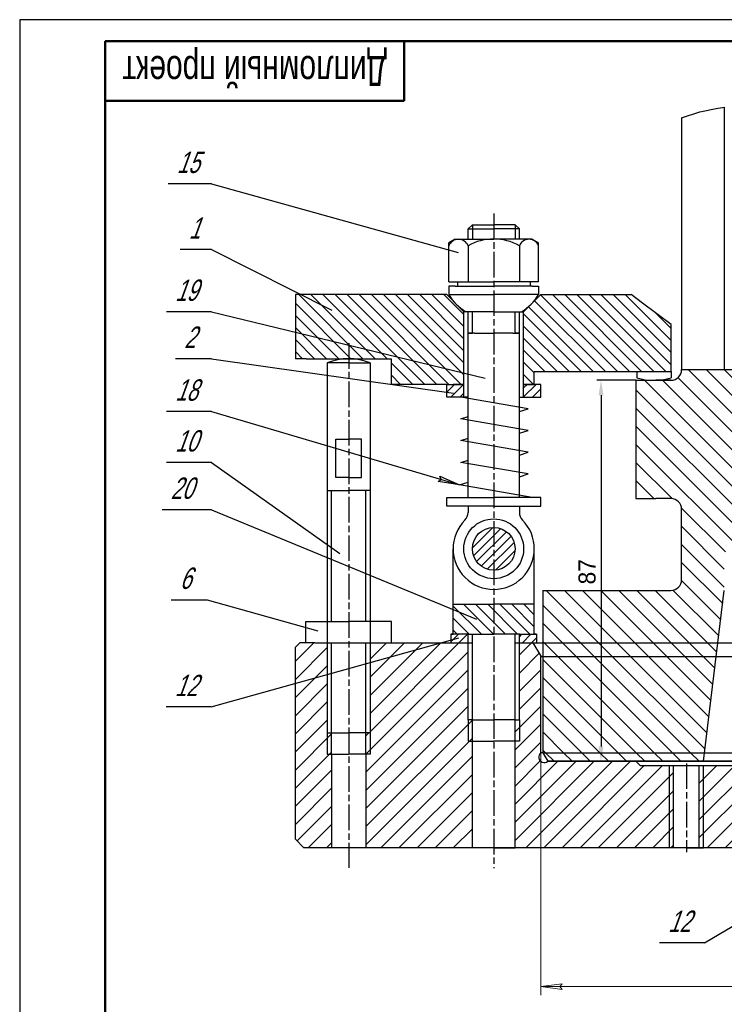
# Model space of a CAD drawing. Header units: millimetres. Extents: x 62 to 919, y 319 to 913.
# Tile 2 of 5: x 62 to 227, y 683 to 913. Entities that reach past the tile are written whole.
import ezdxf
from ezdxf.enums import TextEntityAlignment as Align

# ---------------------------------------------------------------- set-up
doc = ezdxf.new("R2010")
doc.units = ezdxf.units.MM
for name, pattern in [('AM_ISO08W050x2', [9, 6, -0.75, 1.5, -0.75]), ('K5LT32768', [0]), ('K5LT_BASIC', [0]), ('K5LT_THIN', [0]), ('K5LT_THIN_INCLUDED_TO_HATCHING', [0])]:
    doc.linetypes.add(name, pattern=pattern)
for name, color, linetype, lineweight in [('AM_4', 3, 'Continuous', 25), ('AM_5', 3, 'Continuous', 25), ('AM_7', 4, 'AM_ISO08W050x2', 25), ('AM_8', 1, 'Continuous', 25)]:
    doc.layers.add(name, color=color, linetype=linetype, lineweight=lineweight)
doc.styles.add('K5_TEXTSTYLE', font='win_eskd.shx', dxfattribs={"width": 0.7, "oblique": 15, "bigfont": 'b_eskd.shx'})
doc.styles.get("Standard").update_dxf_attribs({"font": 'aaa.shx'})
doc.dimstyles.new('AM_ISO', dxfattribs={"dimtxt": 4, "dimasz": 3.5, "dimexe": 1, "dimexo": 0, "dimgap": 1.25, "dimtad": 1, "dimzin": 9, "dimtxsty": 'Standard', "dimcen": 0, "dimclrd": 3, "dimclre": 3, "dimclrt": 7, "dimadec": 0, "dimazin": 3, "dimtp": 0.1, "dimtm": 0.1, "dimtfac": 0.71, "dimtmove": 0, "dimatfit": 2, "dimldrblk": 'Сварка пр', "dimfxl": 0, "dimlwd": -1, "dimlwe": -1, "dimarcsym": 0})
pattern_1 = [(315, (62.8344, 325.4426), (2.12132, 2.12132), [])]
pattern_2 = [(45, (62.8344, 325.4426), (-2.12132, 2.12132), [])]
pattern_3 = [(45, (62.8344, 325.4426), (-1.06066, 1.06066), [])]
pattern_4 = [(315, (62.8344, 325.4426), (1.4142136, 1.4142136), [])]

# ---------------------------------------------------------------- blocks, each defined once
blk = doc.blocks.new('*D30')
at = {"layer": 'AM_5', "color": 3}
for p, q in [((206.69, 828.73), (197.53, 828.73)), ((198.53, 825.23), (198.53, 743.06)), ((206.69, 739.56), (197.53, 739.56))]:
    blk.add_line(p, q, dxfattribs=at)
for points in [[(197.94, 825.23), (199.11, 825.23), (198.53, 828.73)], [(197.94, 743.06), (199.11, 743.06), (198.53, 739.56)]]:
    blk.add_solid(points, dxfattribs=at)
at = {"layer": 'Defpoints', "color": 0}
for p in [(206.69, 828.73), (198.53, 739.56), (206.69, 739.56)]:
    blk.add_point(p, dxfattribs=at)
at = {"layer": 'AM_5', "color": 7, "insert": (195.28, 783.93), "char_height": 4, "attachment_point": 5, "rotation": 90}
blk.add_mtext('87', dxfattribs=at)
blk = doc.blocks.new('Сварка пр')
blk.add_hatch(color=3).paths.add_polyline_path([(-1.2, 0), (-1.2, -0.2), (0, 0)])
at = {"color": 3}
blk.add_lwpolyline([(0, 0), (-1.2, 0), (-1.2, -0.2), (0, 0)], dxfattribs=at)
blk = doc.blocks.new('A1')
at = {"color": 7, "lineweight": 50}
for p, q in [((20, 5), (20, 589)), ((90, 575), (90, 589))]:
    blk.add_line(p, q, dxfattribs=at)
at = {"color": 6, "lineweight": 25}
blk.add_lwpolyline([(0, 0), (841, 0), (841, 594), (0, 594)], close=True, dxfattribs=at)
at = {"color": 7, "lineweight": 50}
for points in [[(20, 5), (836, 5), (836, 589), (20, 589)], [(90, 575), (20, 575)]]:
    blk.add_lwpolyline(points, dxfattribs=at)
at = {"color": 7, "lineweight": 70, "ltscale": 0.75, "width": 0.75}
blk.add_attdef('NUMB', text='', height=7, rotation=180, dxfattribs=at).set_placement((55, 582), align=Align.MIDDLE_CENTER)

msp = doc.modelspace()

# ---------------------------------------------------------------- hatches: boundary and pattern name
at = {"layer": 'AM_8'}
h = msp.add_hatch(dxfattribs=at)
h.set_pattern_fill('МЕТАЛЛ', color=256, style=0, pattern_type=0)
h.set_pattern_definition(pattern_4)
edge = h.paths.add_edge_path()
edge.add_line((162.415, 848.791), (129.519, 848.791))
edge.add_line((129.519, 848.791), (127.008, 848.791))
edge.add_line((127.008, 848.791), (127.008, 833.791))
edge.add_line((127.008, 833.791), (129.519, 833.791))
edge.add_line((129.519, 833.791), (149.415, 833.791))
edge.add_line((149.415, 833.791), (149.415, 827.791))
edge.add_line((149.415, 827.791), (162.415, 827.791))
edge.add_line((162.415, 827.791), (163.915, 827.791))
edge.add_line((163.915, 827.791), (166.415, 827.791))
edge.add_line((166.415, 827.791), (166.415, 844.791))
edge.add_line((166.415, 844.791), (164.887, 846.319))
edge.add_arc((172.691, 854.567), 11.355, 583.41285, 586.58715, ccw=False)
edge.add_line((164.443, 846.764), (162.415, 848.791))
edge = h.paths.add_edge_path()
edge.add_line((182.915, 830.791), (206.915, 830.791))
edge.add_line((206.915, 830.791), (214.915, 830.791))
edge.add_line((214.915, 830.791), (214.915, 841.791))
edge.add_line((214.915, 841.791), (208.248, 846.791))
edge.add_line((208.248, 846.791), (205.582, 848.791))
edge.add_line((205.582, 848.791), (184.415, 848.791))
edge.add_line((184.415, 848.791), (182.387, 846.764))
edge.add_arc((174.139, 854.567), 11.355, 673.41285, 676.58715, ccw=False)
edge.add_line((181.943, 846.319), (180.415, 844.791))
edge.add_line((180.415, 844.791), (180.415, 827.791))
edge.add_line((180.415, 827.791), (182.915, 827.791))
edge.add_line((182.915, 827.791), (182.915, 830.791))
h = msp.add_hatch(dxfattribs=at)
h.set_pattern_fill('МЕТАЛЛ', color=256, style=0, pattern_type=0)
h.set_pattern_definition(pattern_1)
edge = h.paths.add_edge_path()
edge.add_line((252.384, 798.56), (252.384, 807.894))
edge.add_line((252.384, 807.894), (252.384, 830.228))
edge.add_line((252.384, 830.228), (252.384, 831.228))
edge.add_line((252.384, 831.228), (251.384, 831.228))
edge.add_line((251.384, 831.228), (217.384, 831.228))
edge.add_arc((214.884, 831.228), 2.5, 270, 360, ccw=False)
edge.add_line((214.884, 828.728), (211.384, 828.728))
edge.add_line((211.384, 828.728), (206.694, 828.728))
edge.add_line((206.694, 828.728), (206.694, 801.06))
edge.add_line((206.694, 801.06), (211.384, 801.06))
edge.add_line((211.384, 801.06), (214.884, 801.06))
edge.add_arc((214.884, 798.56), 2.5, 360, 450, ccw=False)
edge.add_line((217.384, 798.56), (217.384, 782.06))
edge.add_arc((214.884, 782.06), 2.5, 270, 360, ccw=False)
edge.add_line((214.884, 779.56), (184.915, 779.56))
edge.add_line((184.915, 779.56), (184.915, 767.305))
edge.add_line((184.915, 767.305), (225.894, 767.305))
edge.add_line((225.894, 767.305), (227.384, 779.56))
edge.add_line((227.384, 779.56), (227.384, 788.56))
edge.add_line((227.384, 788.56), (247.384, 788.56))
edge.add_line((247.384, 788.56), (247.384, 798.56))
edge.add_line((247.384, 798.56), (252.384, 798.56))
h = msp.add_hatch(dxfattribs=at)
h.set_pattern_fill('МЕТАЛЛ', color=256, style=0, pattern_type=0)
h.set_pattern_definition(pattern_3)
h.paths.add_polyline_path([(166.415, 827.791), (162.415, 827.791), (162.415, 824.791), (166.415, 824.791)])
h.paths.add_polyline_path([(180.415, 824.791), (184.415, 824.791), (184.415, 827.791), (182.915, 827.791), (180.415, 827.791)])
h = msp.add_hatch(dxfattribs=at)
h.set_pattern_fill('МЕТАЛЛ', color=256, style=0, pattern_type=0)
h.set_pattern_definition(pattern_3)
h.paths.add_polyline_path([(163.415, 767.305), (167.415, 767.305), (167.415, 769.305), (166.415, 769.305), (163.915, 769.305), (163.415, 769.305)])
h.paths.add_polyline_path([(182.915, 769.305), (180.415, 769.305), (179.415, 769.305), (179.415, 767.305), (182.683, 767.305), (183.415, 767.305), (183.415, 769.305)])
edge = h.paths.add_edge_path()
edge.add_arc((173.415, 789.305), 5, 0, 360)
h = msp.add_hatch(dxfattribs=at)
h.set_pattern_fill('МЕТАЛЛ', color=256, style=0, pattern_type=0)
h.set_pattern_definition(pattern_4)
h.paths.add_polyline_path([(167.415, 769.305), (173.415, 769.305), (179.415, 769.305), (180.415, 769.305), (182.915, 769.305), (182.915, 776.305), (173.415, 776.305), (163.915, 776.305), (163.915, 769.305), (166.415, 769.305)])
h = msp.add_hatch(dxfattribs=at)
h.set_pattern_fill('МЕТАЛЛ', color=256, style=0, pattern_type=0)
h.set_pattern_definition(pattern_2)
h.paths.add_polyline_path([(143.467, 719.305), (168.415, 719.305), (168.415, 749.305), (167.415, 749.305), (167.415, 767.305), (149.467, 767.305), (144.467, 767.305), (144.467, 746.231), (143.467, 746.231), (143.467, 741.231)])
h.paths.add_polyline_path([(127.008, 765.305), (127.008, 721.305), (129.008, 719.305), (135.467, 719.305), (135.467, 741.231), (135.467, 746.231), (134.467, 746.231), (134.467, 767.305), (131.519, 767.305), (129.008, 767.305)])
h = msp.add_hatch(dxfattribs=at)
h.set_pattern_fill('МЕТАЛЛ', color=256, style=0, pattern_type=0)
h.set_pattern_definition(pattern_2)
edge = h.paths.add_edge_path()
edge.add_line((178.415, 719.305), (215.519, 719.305))
edge.add_line((215.519, 719.305), (215.519, 738.56))
edge.add_line((215.519, 738.56), (207.694, 738.56))
edge.add_line((207.694, 738.56), (206.694, 739.56))
edge.add_line((206.694, 739.56), (186.07, 739.56))
edge.add_arc((185.242, 740.56), 1.298, 489.60266, 669.60266, ccw=False)
edge.add_line((184.415, 741.56), (184.415, 764.06))
edge.add_line((184.415, 764.06), (184.415, 764.305))
edge.add_line((184.415, 764.305), (182.683, 767.305))
edge.add_line((182.683, 767.305), (179.415, 767.305))
edge.add_line((179.415, 767.305), (179.415, 749.305))
edge.add_line((179.415, 749.305), (178.415, 749.305))
edge.add_line((178.415, 749.305), (178.415, 719.305))
h = msp.add_hatch(dxfattribs=at)
h.set_pattern_fill('МЕТАЛЛ', color=256, style=0, pattern_type=0)
h.set_pattern_definition(pattern_1)
h.paths.add_polyline_path([(184.915, 741.56), (222.762, 741.56), (225.499, 764.06), (184.915, 764.06)])
h.paths.add_polyline_path([(225.894, 767.305), (184.915, 767.305), (184.915, 764.06), (225.499, 764.06)])
h = msp.add_hatch(dxfattribs=at)
h.set_pattern_fill('МЕТАЛЛ', color=256, style=0, pattern_type=0)
h.set_pattern_definition(pattern_1)
h.paths.add_polyline_path([(222.762, 741.56), (184.915, 741.56), (186.07, 739.56), (222.519, 739.56)])
h = msp.add_hatch(dxfattribs=at)
h.set_pattern_fill('МЕТАЛЛ', color=256, style=0, pattern_type=0)
h.set_pattern_definition(pattern_2)
edge = h.paths.add_edge_path()
edge.add_line((233.519, 720.305), (233.519, 731.06))
edge.add_arc((233.597, 731.482), 0.429, 370.48205, 619.51795, ccw=False)
edge.add_line((234.019, 731.56), (249.519, 731.56))
edge.add_line((249.519, 731.56), (249.519, 738.56))
edge.add_line((249.519, 738.56), (221.519, 738.56))
edge.add_line((221.519, 738.56), (221.519, 719.305))
edge.add_line((221.519, 719.305), (233.519, 719.305))
edge.add_line((233.519, 719.305), (233.519, 720.305))
h.paths.add_polyline_path([(257.519, 738.56), (257.519, 731.56), (263.519, 731.56), (263.519, 738.56)])

# ---------------------------------------------------------------- linework, layer by layer
at = {"linetype": 'K5LT_THIN_INCLUDED_TO_HATCHING'}
for p, q in [((227.384, 892.684), (227.384, 831.19)), ((217.384, 890.184), (217.384, 831.228)), ((217.384, 831.228), (251.384, 831.228)), ((206.694, 828.728), (206.694, 801.06)), ((206.694, 828.728), (214.884, 828.728)), ((214.884, 828.728), (211.384, 828.728)), ((206.694, 801.06), (211.384, 801.06)), ((214.884, 801.06), (211.384, 801.06)), ((217.384, 782.06), (217.384, 798.56)), ((184.915, 779.56), (214.884, 779.56)), ((222.519, 739.56), (227.384, 779.56)), ((184.915, 741.56), (186.07, 739.56)), ((302.519, 739.56), (222.519, 739.56))]:
    msp.add_line(p, q, dxfattribs=at)
at = {"linetype": 'K5LT_BASIC'}
for p, q in [((167.415, 864.153), (168.415, 865.153)), ((168.415, 865.153), (173.415, 865.153)), ((178.415, 865.153), (173.415, 865.153)), ((179.415, 864.153), (178.415, 865.153)), ((167.415, 864.153), (173.415, 864.153)), ((167.415, 861.737), (167.415, 864.153)), ((179.415, 864.153), (173.415, 864.153)), ((179.415, 861.737), (179.415, 864.153)), ((164.415, 861.737), (162.915, 860.871)), ((162.915, 853.737), (162.915, 860.871)), ((164.415, 861.737), (167.915, 861.737)), ((167.415, 861.737), (173.415, 861.737)), ((167.415, 860.237), (167.415, 853.737)), ((179.415, 861.737), (173.415, 861.737)), ((182.415, 861.737), (178.915, 861.737)), ((179.415, 860.237), (179.415, 853.737)), ((182.415, 861.737), (183.915, 860.871)), ((183.915, 853.737), (183.915, 860.871)), ((162.915, 851.791), (162.915, 853.737)), ((167.415, 853.737), (167.415, 851.791)), ((179.415, 853.737), (179.415, 851.791)), ((183.915, 851.791), (183.915, 853.737)), ((162.915, 851.791), (173.415, 851.791)), ((164.415, 850.791), (162.915, 850.791)), ((162.915, 850.791), (162.915, 848.791)), ((164.415, 850.791), (173.415, 850.791)), ((164.915, 851.791), (164.915, 850.791)), ((183.915, 851.791), (173.415, 851.791)), ((182.415, 850.791), (173.415, 850.791)), ((181.915, 851.791), (181.915, 850.791)), ((182.415, 850.791), (183.915, 850.791)), ((183.915, 850.791), (183.915, 848.791)), ((127.008, 848.791), (127.008, 833.791)), ((129.519, 848.791), (127.008, 848.791)), ((162.415, 848.791), (129.519, 848.791)), ((162.415, 848.791), (166.415, 844.791)), ((162.915, 848.791), (173.415, 848.791)), ((183.915, 848.791), (173.415, 848.791)), ((184.415, 848.791), (180.415, 844.791)), ((184.415, 848.791), (205.582, 848.791)), ((208.248, 846.791), (205.582, 848.791)), ((214.915, 841.791), (208.248, 846.791)), ((166.415, 824.791), (166.415, 844.791)), ((167.415, 844.791), (166.415, 844.791)), ((167.415, 801.305), (167.415, 844.791)), ((173.415, 844.791), (167.415, 844.791)), ((173.415, 844.791), (179.415, 844.791)), ((179.415, 801.305), (179.415, 844.791)), ((179.415, 844.791), (180.415, 844.791)), ((180.415, 824.791), (180.415, 844.791)), ((214.915, 830.791), (214.915, 841.791)), ((167.415, 839.791), (168.415, 839.791)), ((168.915, 839.791), (167.415, 839.791)), ((168.915, 839.791), (173.415, 839.791)), ((177.915, 839.791), (173.415, 839.791)), ((177.915, 839.791), (179.415, 839.791)), ((179.415, 839.791), (178.415, 839.791)), ((129.519, 833.791), (127.008, 833.791)), ((129.519, 833.791), (149.415, 833.791)), ((134.467, 832.791), (134.467, 802.972)), ((139.467, 832.791), (134.467, 832.791)), ((139.467, 832.791), (134.467, 832.791)), ((139.467, 832.791), (144.467, 832.791)), ((144.467, 832.791), (144.467, 802.972)), ((149.415, 833.791), (149.415, 827.791)), ((182.915, 830.791), (206.915, 830.791)), ((182.915, 827.791), (182.915, 830.791)), ((206.915, 830.791), (214.915, 830.791)), ((206.915, 830.791), (206.915, 829.291)), ((214.915, 830.791), (214.915, 829.291)), ((162.415, 827.791), (149.415, 827.791)), ((162.415, 824.791), (162.415, 827.791)), ((162.415, 827.791), (166.415, 827.791)), ((166.415, 827.791), (163.915, 827.791)), ((180.415, 827.791), (182.915, 827.791)), ((184.415, 827.791), (180.415, 827.791)), ((184.415, 824.791), (184.415, 827.791)), ((166.415, 824.791), (162.415, 824.791)), ((181.463, 822.066), (165.687, 824.791)), ((167.415, 824.791), (166.415, 824.791)), ((179.415, 824.791), (180.415, 824.791)), ((180.415, 824.791), (184.415, 824.791)), ((179.415, 821.425), (181.463, 822.066)), ((165.687, 819.704), (167.415, 820.245)), ((181.463, 816.979), (165.687, 819.704)), ((179.415, 816.338), (181.463, 816.979)), ((136.467, 814.972), (139.467, 814.972)), ((136.467, 805.972), (136.467, 814.972)), ((142.467, 814.972), (139.467, 814.972)), ((142.467, 805.972), (142.467, 814.972)), ((165.687, 814.617), (167.415, 815.158)), ((181.463, 811.892), (165.687, 814.617)), ((167.415, 801.305), (167.415, 813.305)), ((179.415, 801.305), (179.415, 813.305)), ((179.415, 811.251), (181.463, 811.892)), ((165.687, 809.53), (167.415, 810.071)), ((181.463, 806.805), (165.687, 809.53)), ((179.415, 806.163), (181.463, 806.805)), ((139.467, 805.972), (136.467, 805.972)), ((139.467, 805.972), (142.467, 805.972)), ((165.426, 804.246), (167.415, 804.869)), ((134.467, 802.972), (134.467, 772.305)), ((134.467, 802.972), (139.467, 802.972)), ((144.467, 802.972), (139.467, 802.972)), ((144.467, 802.972), (144.467, 772.305)), ((182.452, 801.305), (165.426, 804.246)), ((162.415, 801.305), (173.415, 801.305)), ((162.415, 799.305), (162.415, 801.305)), ((184.415, 801.305), (173.415, 801.305)), ((184.415, 799.305), (184.415, 801.305)), ((167.415, 799.305), (162.415, 799.305)), ((173.415, 799.305), (167.415, 799.305)), ((173.415, 799.305), (167.415, 799.305)), ((167.415, 799.305), (167.415, 797.776)), ((167.415, 799.305), (167.415, 797.776)), ((173.415, 799.305), (179.415, 799.305)), ((179.415, 799.305), (184.415, 799.305)), ((179.415, 799.305), (179.415, 797.776)), ((163.915, 776.305), (163.915, 789.305)), ((182.915, 776.305), (182.915, 789.305)), ((163.915, 776.305), (173.415, 776.305)), ((163.915, 769.305), (163.915, 776.305)), ((182.915, 776.305), (173.415, 776.305)), ((182.915, 769.305), (182.915, 776.305)), ((129.467, 772.305), (139.467, 772.305)), ((129.467, 767.305), (129.467, 772.305)), ((134.467, 772.305), (134.467, 767.305)), ((149.467, 772.305), (139.467, 772.305)), ((144.467, 772.305), (144.467, 767.305)), ((149.467, 767.305), (149.467, 772.305)), ((163.415, 769.305), (163.415, 767.305)), ((163.415, 769.305), (163.915, 769.305)), ((166.415, 769.305), (163.415, 769.305)), ((167.415, 769.305), (166.415, 769.305)), ((167.415, 749.305), (167.415, 769.305)), ((167.415, 769.305), (173.415, 769.305)), ((179.415, 769.305), (173.415, 769.305)), ((179.415, 749.305), (179.415, 769.305)), ((179.415, 769.305), (180.415, 769.305)), ((180.415, 769.305), (183.415, 769.305)), ((183.415, 769.305), (182.915, 769.305)), ((183.415, 769.305), (183.415, 767.305)), ((128.008, 767.305), (127.008, 766.305)), ((127.008, 765.305), (127.008, 766.305)), ((127.008, 721.305), (127.008, 765.305)), ((131.519, 767.305), (128.008, 767.305)), ((131.519, 767.305), (168.415, 767.305)), ((134.467, 767.305), (134.467, 746.231)), ((144.467, 767.305), (144.467, 746.231)), ((144.467, 767.305), (149.467, 767.305)), ((178.415, 767.305), (182.683, 767.305)), ((182.683, 767.305), (302.519, 767.305)), ((184.415, 764.305), (182.683, 767.305)), ((184.415, 764.305), (184.415, 764.06)), ((184.415, 764.06), (302.519, 764.06)), ((168.415, 749.305), (167.415, 749.305)), ((168.415, 719.305), (168.415, 749.305)), ((168.415, 749.305), (173.415, 749.305)), ((178.415, 749.305), (173.415, 749.305)), ((178.415, 719.305), (178.415, 749.305)), ((178.415, 749.305), (179.415, 749.305)), ((134.467, 746.231), (139.467, 746.231)), ((135.467, 741.231), (135.467, 746.231)), ((144.467, 746.231), (139.467, 746.231)), ((143.467, 741.231), (143.467, 746.231)), ((167.415, 744.305), (173.415, 744.305)), ((179.415, 744.305), (173.415, 744.305)), ((134.467, 741.231), (135.467, 741.231)), ((135.467, 741.231), (135.467, 719.305)), ((135.467, 741.231), (139.467, 741.231)), ((143.467, 741.231), (139.467, 741.231)), ((143.467, 741.231), (143.467, 719.305)), ((144.467, 741.231), (143.467, 741.231)), ((184.915, 741.56), (184.415, 741.56)), ((184.915, 741.56), (302.519, 741.56)), ((186.07, 739.56), (302.519, 739.56)), ((222.519, 739.56), (186.07, 739.56)), ((206.694, 739.56), (207.694, 738.56)), ((207.694, 738.56), (302.519, 738.56)), ((215.519, 719.305), (215.519, 738.56)), ((221.519, 719.305), (221.519, 738.56)), ((127.008, 721.305), (129.008, 719.305)), ((241.519, 719.305), (129.008, 719.305)), ((173.415, 719.305), (178.415, 719.305)), ((218.519, 719.305), (221.519, 719.305)), ((233.519, 719.305), (218.519, 719.305)), ((221.519, 719.305), (222.519, 719.305))]:
    msp.add_line(p, q, dxfattribs=at)
at = {"linetype": 'K5LT_THIN'}
for p, q in [((168.415, 865.153), (168.415, 861.737)), ((178.415, 865.153), (178.415, 861.737)), ((168.415, 839.791), (168.415, 844.791)), ((178.415, 839.791), (178.415, 844.791)), ((135.467, 772.305), (135.467, 802.972)), ((143.467, 772.305), (143.467, 802.972)), ((168.415, 749.305), (168.415, 769.305)), ((178.415, 749.305), (178.415, 769.305)), ((135.467, 746.231), (135.467, 767.305)), ((143.467, 746.231), (143.467, 767.305)), ((167.415, 749.305), (167.415, 744.305)), ((179.415, 749.305), (179.415, 744.305)), ((134.467, 746.231), (134.467, 741.231)), ((144.467, 746.231), (144.467, 741.231)), ((214.519, 719.305), (214.519, 738.56)), ((222.519, 719.305), (222.519, 738.56))]:
    msp.add_line(p, q, dxfattribs=at)
at = {"linetype": 'K5LT_BASIC'}
for radius in [7, 5]:
    msp.add_circle((173.415, 789.305), radius, dxfattribs=at)
for centre, radius, start, end in [((165.165, 859.32), 2.43, 22.16635, 157.83365), ((173.351, 849.681), 12.11, 89.69573, 119.35007), ((173.479, 849.681), 12.11, 60.64993, 90.30427), ((181.665, 859.32), 2.43, 22.16635, 157.83365), ((172.691, 854.567), 11.355, 210.57622, 239.42378), ((174.139, 854.567), 11.355, 300.57622, 329.42378), ((139.467, 820.791), 13, 67.38014, 112.61986), ((210.915, 843.211), 14.483, 253.96784, 286.03216), ((164.915, 797.776), 2.5, 315.09947, 0), ((181.915, 797.776), 2.5, 180, 224.90053), ((173.415, 789.305), 9.5, 135.09947, 44.90053), ((185.242, 740.56), 1.298, 129.60266, 309.60266)]:
    msp.add_arc(centre, radius, start, end, dxfattribs=at)
at = {"linetype": 'K5LT_THIN_INCLUDED_TO_HATCHING'}
for centre, start, end in [((214.884, 831.228), 270, 0), ((214.884, 798.56), 0, 90), ((214.884, 782.06), 270, 0)]:
    msp.add_arc(centre, 2.5, start, end, dxfattribs=at)
at = {"layer": 'AM_4'}
msp.add_lwpolyline([(217.384, 890.184), (221.657, 891.534), (225.893, 892.457), (227.522, 892.702)], dxfattribs=at)
at = {"layer": 'AM_5', "linetype": 'K5LT_THIN'}
for p, q in [((107.392, 874.731), (97.247, 874.731)), ((107.392, 874.731), (165.106, 858.648)), ((107.392, 859.32), (100.025, 859.32)), ((107.392, 859.32), (135.528, 845.154)), ((107.392, 844.791), (96.85, 844.791)), ((107.392, 844.791), (171.391, 829.256)), ((107.392, 833.791), (98.967, 833.791)), ((107.392, 833.791), (163.996, 825.744)), ((107.392, 821.425), (96.85, 821.425)), ((107.392, 821.425), (165.426, 804.246)), ((107.392, 809.53), (96.85, 809.53)), ((107.392, 809.53), (137.377, 788.218)), ((107.392, 798.454), (95.792, 798.454)), ((107.392, 798.454), (169.351, 772.833)), ((97.905, 777.379), (106.33, 777.379)), ((106.33, 777.379), (132.237, 770.076)), ((107.31, 752.272), (165.23, 768.424)), ((107.31, 752.272), (96.768, 752.272)), ((222.771, 697.077), (249.987, 713.176)), ((222.771, 697.077), (212.229, 697.077))]:
    msp.add_line(p, q, dxfattribs=at)
at = {"layer": 'AM_5', "color": 7, "linetype": 'K5LT32768'}
for p, q in [((160.445, 805.034), (161.111, 805.523)), ((165.426, 804.246), (160.445, 805.034)), ((161.111, 805.523), (160.819, 806.296)), ((160.819, 806.296), (165.426, 804.246))]:
    msp.add_line(p, q, dxfattribs=at)
at = {"layer": 'AM_5', "color": 7, "linetype": 'K5LT_THIN_INCLUDED_TO_HATCHING'}
msp.add_line((184.915, 779.56), (184.915, 741.56), dxfattribs=at)
at = {"layer": 'AM_5', "color": 5, "linetype": 'K5LT_BASIC'}
msp.add_line((184.415, 741.56), (184.415, 764.06), dxfattribs=at)
at = {"layer": 'AM_5', "lineweight": 0}
for p, q in [((184.415, 741.56), (184.415, 684.828)), ((184.415, 686.828), (189.415, 687.486)), ((184.415, 686.828), (420.623, 686.828)), ((189.415, 686.17), (184.415, 686.828)), ((189.415, 687.486), (188.915, 686.828)), ((188.915, 686.828), (189.415, 686.17))]:
    msp.add_line(p, q, dxfattribs=at)
at = {"layer": 'AM_7'}
for p, q in [((173.415, 867.786), (173.415, 714.526)), ((139.467, 837.447), (139.467, 714.642)), ((218.519, 739.079), (218.519, 718.267))]:
    msp.add_line(p, q, dxfattribs=at)

# ---------------------------------------------------------------- block references
at = {"lineweight": 0}
msp.add_blockref('A1', (62.47, 319.137), dxfattribs=at).add_auto_attribs({'NUMB': 'Дипломный проект'})

# ---------------------------------------------------------------- texts
at = {"layer": 'AM_5', "color": 7, "style": 'K5_TEXTSTYLE', "oblique": 20, "width": 0.7}
for s, p in [('15', (99.247, 877.266)), ('1', (102.025, 861.855)), ('19', (98.85, 847.326)), ('2', (100.967, 836.326)), ('18', (98.85, 823.959)), ('10', (98.85, 812.064)), ('20', (97.792, 800.989)), ('6', (99.905, 779.914)), ('12', (98.768, 754.807)), ('12', (214.229, 699.611))]:
    msp.add_text(s, height=5, dxfattribs=at).set_placement(p)

# ---------------------------------------------------------------- dimensions: what is measured, and where the dimension line sits
at = {"layer": 'AM_5'}
dim = msp.add_linear_dim(base=(198.526, 739.56), p1=(206.694, 828.728), p2=(206.694, 739.56), angle=90, text='87', dimstyle='AM_ISO', dxfattribs=at)
dim.commit()
dim.dimension.update_dxf_attribs({"geometry": '*D30', "text_midpoint": (198.526, 783.928), "dimtype": 160})

doc.saveas('drawing.dxf')
